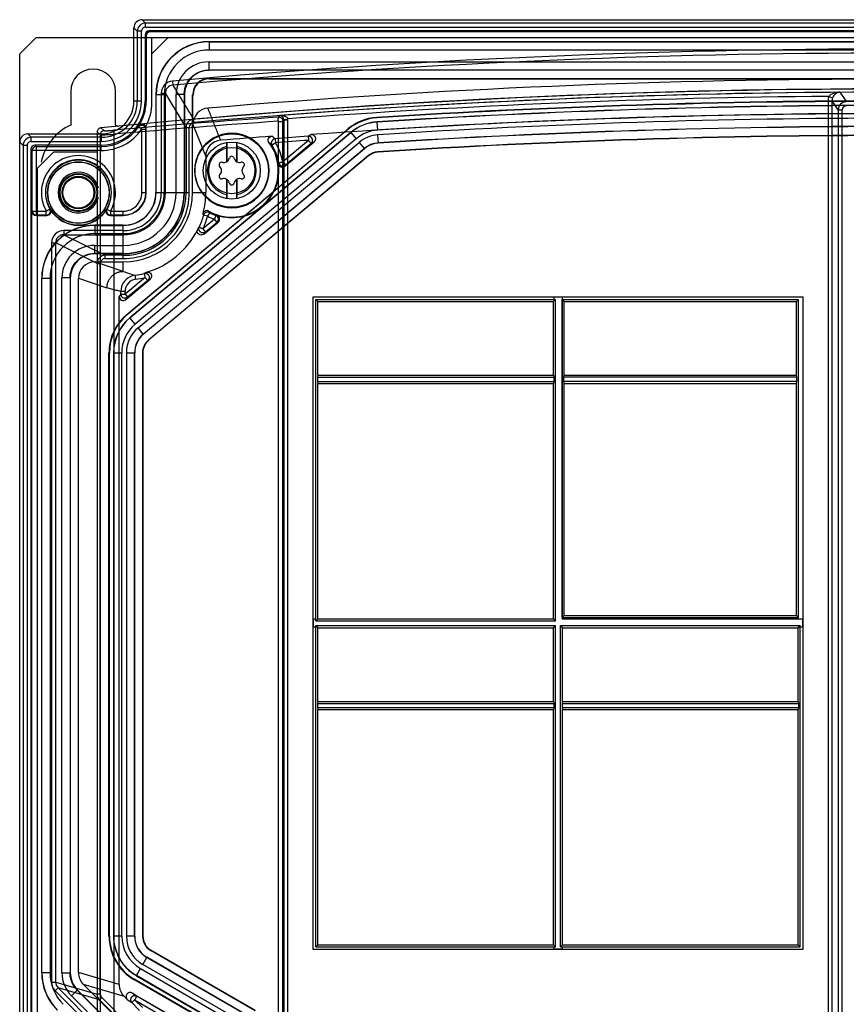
# Model space of a CAD drawing. Header units: millimetres. Extents: x 29 to 244, y 45 to 342.
# Tile 10 of 13: x 29 to 130, y 221 to 342. Entities that reach past the tile are written whole.
import ezdxf

# ---------------------------------------------------------------- set-up
doc = ezdxf.new("R2010")
doc.units = ezdxf.units.MM
doc.header["$LTSCALE"] = 25.054932
doc.layers.get('0').update_dxf_attribs({"linetype": 'CONTINUOUS'})

msp = doc.modelspace()

# ---------------------------------------------------------------- linework, layer by layer
at = {"color": 7, "linetype": 'Continuous'}
for p, q in [((42.86, 331.61), (42.86, 340.61)), ((43.28, 340.19), (42.86, 340.61)), ((43.86, 341.61), (44.28, 341.19)), ((43.86, 341.61), (228.86, 341.61)), ((44.28, 340.69), (44.28, 341.19)), ((228.44, 341.19), (44.28, 341.19)), ((44.28, 340.69), (228.44, 340.69)), ((30.86, 339.41), (28.86, 337.41)), ((30.86, 339.41), (241.86, 339.41)), ((43.28, 340.19), (43.28, 331.61)), ((43.78, 340.19), (43.28, 340.19)), ((43.78, 331.61), (43.78, 340.19)), ((44.23, 339.74), (44.23, 331.61)), ((44.23, 339.74), (44.36, 339.61)), ((44.36, 339.61), (44.36, 331.61)), ((44.86, 340.11), (44.73, 340.24)), ((227.99, 340.24), (44.73, 340.24)), ((227.86, 340.11), (44.86, 340.11)), ((47.06, 339.41), (45.06, 337.41)), ((45.06, 331.41), (45.06, 339.41)), ((52.08, 338.89), (52.06, 338.91)), ((220.66, 338.91), (52.06, 338.91)), ((52.08, 338.89), (52.08, 337.89)), ((52.08, 338.89), (220.63, 338.89)), ((28.86, 48.81), (28.86, 337.41)), ((220.63, 337.89), (52.08, 337.89)), ((52.03, 336.44), (52.03, 335.44)), ((52.03, 336.44), (220.68, 336.44)), ((52.03, 335.44), (52.06, 335.41)), ((220.68, 335.44), (52.03, 335.44)), ((220.66, 335.41), (52.06, 335.41)), ((47.58, 334.09), (47.63, 333.59)), ((52.06, 334.41), (52.1, 334.37)), ((52.06, 334.41), (220.66, 334.41)), ((52.1, 334.37), (136.36, 334.35)), ((35.11, 332.81), (35.11, 328.7)), ((40.61, 328.7), (40.61, 332.81)), ((45.56, 332.41), (45.56, 320.41)), ((45.58, 332.39), (45.56, 332.41)), ((45.58, 320.41), (45.58, 332.39)), ((46.58, 332.39), (45.58, 332.39)), ((46.22, 332.6), (46.22, 320.41)), ((46.22, 332.6), (46.72, 332.6)), ((46.58, 332.39), (46.58, 320.41)), ((46.72, 320.41), (46.72, 332.6)), ((49.25, 328.41), (46.72, 332.6)), ((48.03, 320.41), (48.03, 332.44)), ((49.03, 332.44), (48.03, 332.44)), ((49.03, 332.44), (49.03, 320.41)), ((49.03, 332.44), (49.06, 332.41)), ((49.06, 332.41), (49.06, 320.41)), ((50.06, 320.41), (50.06, 332.41)), ((50.06, 332.41), (50.1, 332.37)), ((50.1, 328.78), (50.1, 332.37)), ((128.07, 332.21), (128.53, 332.03)), ((129.43, 332.72), (130.21, 331.56)), ((43.78, 331.61), (42.86, 331.61)), ((44.23, 331.61), (44.36, 331.61)), ((127.97, 331.67), (127.97, 198.69)), ((127.97, 331.67), (128.47, 331.67)), ((128.47, 198.69), (128.47, 331.67)), ((129.21, 330.56), (128.47, 331.67)), ((60.6, 329.65), (60.74, 329.88)), ((72.66, 329.58), (72.64, 329.63)), ((129.21, 330.56), (129.21, 131.89)), ((129.21, 330.56), (129.71, 330.56)), ((129.71, 131.39), (129.71, 330.56)), ((43.44, 328.57), (43.41, 328.47)), ((43.82, 328.18), (43.41, 328.47)), ((49.25, 328.41), (49.25, 320.41)), ((49.25, 328.41), (49.65, 328.41)), ((49.65, 320.41), (49.65, 328.41)), ((50.1, 328.78), (51.66, 324.83)), ((50.19, 329.01), (50.16, 329.41)), ((60.57, 131.39), (60.57, 329.15)), ((60.57, 329.15), (61.13, 329.15)), ((61.25, 329.33), (61.13, 329.15)), ((61.13, 329.19), (61.13, 329.24)), ((61.13, 329.19), (61.13, 329.15)), ((61.13, 131.39), (61.13, 329.15)), ((61.24, 329.39), (61.74, 329.46)), ((61.25, 329.33), (61.25, 198.69)), ((61.25, 329.33), (61.75, 329.33)), ((61.75, 198.69), (61.75, 329.33)), ((72.7, 329.07), (72.69, 329.08)), ((72.76, 328.07), (72.7, 329.07)), ((29.86, 327.61), (30.28, 327.19)), ((29.86, 327.61), (38.86, 327.61)), ((30.28, 326.69), (30.28, 327.19)), ((38.86, 327.19), (30.28, 327.19)), ((38.36, 327.85), (38.36, 58.11)), ((38.72, 327.52), (38.36, 327.85)), ((38.72, 327.52), (38.72, 58.48)), ((38.81, 328.34), (39.17, 328.02)), ((38.86, 327.61), (38.86, 326.69)), ((40.4, 327.57), (40.4, 58.55)), ((41.98, 305.47), (69.11, 328.22)), ((69.13, 328.17), (42.04, 305.44)), ((69.45, 327.78), (42.36, 305.06)), ((42.37, 305.05), (69.45, 327.77)), ((43.82, 320.41), (43.82, 328.18)), ((44.32, 328.18), (44.36, 328.3)), ((44.32, 320.41), (44.32, 328.18)), ((44.36, 320.41), (44.36, 328.3)), ((64.59, 327.53), (64.23, 327.32)), ((64.23, 327.32), (64.27, 326.82)), ((69.13, 328.17), (69.11, 328.22)), ((69.45, 327.78), (69.45, 327.77)), ((69.45, 327.77), (70.1, 327)), ((72.85, 326.5), (72.78, 327.5)), ((29.28, 326.19), (28.86, 326.61)), ((29.28, 326.19), (29.28, 59.82)), ((29.78, 326.19), (29.28, 326.19)), ((29.78, 326.19), (29.78, 59.82)), ((30.28, 326.69), (38.86, 326.69)), ((30.89, 326.08), (30.73, 326.24)), ((38.86, 326.24), (30.73, 326.24)), ((30.89, 326.08), (30.89, 317.65)), ((30.89, 326.08), (38.86, 326.08)), ((38.86, 325.58), (38.86, 326.24)), ((70.1, 327), (43.02, 304.29)), ((43.37, 303.84), (70.47, 326.57)), ((54.26, 324.2), (54.26, 326.05)), ((54.29, 324.23), (54.29, 326.57)), ((55.43, 326.57), (55.43, 324.23)), ((55.46, 326.05), (55.46, 324.2)), ((60.17, 327.02), (60.21, 326.52)), ((64.27, 326.82), (61.11, 324.17)), ((61.38, 323.65), (64.95, 326.65)), ((64.59, 326.44), (61.43, 323.79)), ((64.59, 326.44), (64.95, 326.65)), ((70.47, 326.57), (71.11, 325.81)), ((72.86, 326.49), (72.85, 326.5)), ((30.23, 325.74), (30.23, 60.48)), ((30.23, 325.74), (30.39, 325.58)), ((30.39, 318.15), (30.39, 325.58)), ((38.86, 325.58), (30.39, 325.58)), ((33.06, 325.41), (31.06, 323.41)), ((33.06, 325.41), (38.36, 325.41)), ((44.01, 303.07), (71.11, 325.81)), ((71.12, 325.79), (44.03, 303.07)), ((71.62, 324.95), (44.64, 302.32)), ((71.63, 324.92), (44.67, 302.3)), ((51.66, 324.83), (51.66, 320.41)), ((71.11, 325.81), (71.12, 325.79)), ((71.62, 324.95), (71.63, 324.92)), ((72.78, 325.41), (72.79, 325.38)), ((72.79, 325.38), (72.78, 325.41)), ((60.62, 324.09), (60.57, 323.96)), ((61.11, 324.17), (61.43, 323.79)), ((61.38, 323.65), (61.43, 323.79)), ((31.06, 62.81), (31.06, 323.41)), ((54.26, 320.17), (54.26, 322.02)), ((54.29, 319.66), (54.29, 322)), ((55.43, 322), (55.43, 319.66)), ((55.46, 322.02), (55.46, 320.17)), ((43.82, 320.41), (44.36, 320.41)), ((45.56, 320.41), (49.65, 320.41)), ((50.06, 320.41), (51.66, 320.41)), ((30.39, 318.15), (30.36, 318.11)), ((30.36, 71.47), (30.36, 318.11)), ((30.39, 318.15), (32.12, 318.15)), ((30.89, 317.65), (30.86, 317.61)), ((30.86, 317.61), (32.18, 317.61)), ((32.12, 317.65), (30.89, 317.65)), ((32.12, 317.65), (32.12, 318.15)), ((32.12, 317.65), (32.18, 317.61)), ((32.55, 318.4), (32.61, 318.37)), ((39.51, 318.37), (39.56, 318.4)), ((39.56, 318.4), (40, 318.15)), ((39.94, 317.61), (40, 317.65)), ((39.94, 317.61), (41.56, 317.61)), ((40, 318.15), (41.56, 318.15)), ((41.56, 317.65), (40, 317.65)), ((41.56, 317.61), (41.56, 318.15)), ((51.89, 317.51), (51.41, 317.64)), ((52.13, 317.95), (51.89, 317.51)), ((52.13, 317.95), (52.06, 318.14)), ((53.03, 317.64), (52.9, 317.61)), ((38.08, 316.39), (38.06, 316.41)), ((41.56, 316.41), (38.06, 316.41)), ((38.08, 316.39), (38.08, 315.39)), ((38.08, 316.39), (41.56, 316.39)), ((41.56, 312.32), (41.56, 316.41)), ((52.73, 317.14), (51.33, 315.97)), ((51.45, 315.33), (53.19, 316.78)), ((53.05, 316.76), (51.65, 315.58)), ((53.05, 316.76), (52.73, 317.14)), ((53.05, 316.76), (53.19, 316.78)), ((34.27, 315.75), (34.27, 315.25)), ((41.56, 315.75), (34.27, 315.75)), ((34.27, 315.25), (39.34, 312.72)), ((34.27, 315.25), (41.56, 315.25)), ((38.08, 315.39), (41.56, 315.39)), ((51.33, 315.97), (51.65, 315.58)), ((32.77, 314.26), (32.77, 223.61)), ((32.77, 314.26), (33.27, 314.26)), ((33.27, 223.61), (33.27, 314.26)), ((38.34, 311.72), (33.27, 314.26)), ((38.03, 313.94), (38.03, 312.94)), ((38.03, 313.94), (41.56, 313.94)), ((38.03, 312.94), (38.06, 312.91)), ((41.56, 312.94), (38.03, 312.94)), ((41.56, 312.91), (38.06, 312.91)), ((39.34, 312.32), (39.34, 312.72)), ((41.56, 312.72), (39.34, 312.72)), ((41.56, 310.75), (38.06, 311.91)), ((38.06, 311.91), (41.56, 311.91)), ((38.34, 311.72), (38.34, 222.12)), ((38.34, 311.72), (38.74, 311.72)), ((38.74, 222.12), (38.74, 311.72)), ((39.34, 312.32), (41.56, 312.32)), ((41.56, 310.75), (41.56, 311.91)), ((31.56, 224.76), (31.56, 309.91)), ((31.58, 309.89), (31.56, 309.91)), ((31.58, 224.77), (31.58, 309.89)), ((32.58, 309.89), (31.58, 309.89)), ((32.58, 309.89), (32.58, 224.77)), ((34.03, 224.74), (34.03, 309.94)), ((35.03, 309.94), (34.03, 309.94)), ((35.03, 309.94), (35.03, 224.74)), ((35.03, 309.94), (35.06, 309.91)), ((35.06, 309.91), (35.06, 224.76)), ((36.06, 224.76), (36.06, 309.92)), ((36.06, 309.92), (39.56, 308.75)), ((44.24, 310.02), (41.77, 307.95)), ((41.88, 307.3), (44.85, 309.79)), ((44.56, 309.63), (42.09, 307.57)), ((42.99, 310.28), (43.06, 309.78)), ((44.56, 309.63), (44.24, 310.02)), ((41.27, 307.95), (41.06, 307.68)), ((41.27, 307.95), (41.27, 308.3)), ((41.77, 308.3), (41.27, 308.3)), ((41.77, 307.95), (41.77, 308.3)), ((41.77, 307.95), (42.09, 307.57)), ((41.06, 223.29), (41.06, 307.68)), ((41.88, 307.3), (42.09, 307.57)), ((64.83, 227.58), (64.83, 307.65)), ((64.83, 307.65), (124.89, 307.65)), ((65.16, 267.91), (65.16, 307.31)), ((65.16, 307.31), (65.41, 307.06)), ((65.16, 307.31), (94.56, 307.31)), ((65.41, 298.01), (65.41, 307.06)), ((65.41, 307.06), (94.31, 307.06)), ((94.31, 307.06), (94.56, 307.31)), ((94.31, 298.01), (94.31, 307.06)), ((94.35, 307.61), (94.35, 307.31)), ((94.36, 307.61), (95.36, 307.61)), ((94.56, 267.91), (94.56, 307.31)), ((95.36, 268.31), (95.36, 307.31)), ((95.36, 307.31), (95.61, 307.06)), ((95.36, 307.31), (124.36, 307.31)), ((95.37, 307.61), (95.37, 268.12)), ((95.61, 298.01), (95.61, 307.06)), ((95.61, 307.06), (124.11, 307.06)), ((124.11, 307.06), (124.36, 307.31)), ((124.11, 298.01), (124.11, 307.06)), ((124.36, 268.31), (124.36, 307.31)), ((124.89, 307.65), (124.89, 227.58)), ((42.04, 305.44), (41.98, 305.47)), ((42.36, 305.06), (42.37, 305.05)), ((43.02, 304.29), (42.37, 305.05)), ((44.01, 303.07), (43.37, 303.84)), ((44.01, 303.07), (44.03, 303.07)), ((44.64, 302.32), (44.67, 302.3)), ((39.8, 229.21), (39.8, 300.79)), ((39.86, 300.77), (39.8, 300.79)), ((39.86, 229.24), (39.86, 300.77)), ((40.36, 300.77), (40.36, 229.24)), ((40.36, 300.77), (40.37, 300.76)), ((40.37, 300.76), (40.37, 229.25)), ((40.37, 300.76), (41.37, 300.76)), ((41.37, 229.25), (41.37, 300.76)), ((41.94, 300.78), (41.94, 229.23)), ((41.94, 300.78), (42.94, 300.78)), ((42.94, 229.23), (42.94, 300.78)), ((42.94, 300.78), (42.96, 300.77)), ((42.96, 229.24), (42.96, 300.77)), ((43.92, 300.79), (43.92, 229.22)), ((43.92, 300.79), (43.96, 300.77)), ((43.96, 300.77), (43.96, 229.24)), ((65.41, 298.01), (65.37, 297.76)), ((65.37, 297.76), (65.37, 297.26)), ((65.37, 297.76), (94.35, 297.76)), ((65.37, 297.26), (65.41, 297.01)), ((65.37, 297.26), (94.35, 297.26)), ((65.41, 298.01), (94.31, 298.01)), ((65.41, 268.16), (65.41, 297.01)), ((65.41, 297.01), (94.31, 297.01)), ((94.31, 298.01), (94.35, 297.76)), ((94.35, 297.26), (94.31, 297.01)), ((94.31, 268.16), (94.31, 297.01)), ((94.35, 297.76), (94.35, 297.26)), ((95.57, 297.76), (95.61, 298.01)), ((95.57, 297.26), (95.57, 297.76)), ((124.15, 297.76), (95.57, 297.76)), ((95.61, 297.01), (95.57, 297.26)), ((124.15, 297.26), (95.57, 297.26)), ((95.61, 298.01), (124.11, 298.01)), ((95.61, 268.56), (95.61, 297.01)), ((95.61, 297.01), (124.11, 297.01)), ((124.15, 297.76), (124.11, 298.01)), ((124.11, 297.01), (124.15, 297.26)), ((124.11, 268.56), (124.11, 297.01)), ((124.15, 297.26), (124.15, 297.76)), ((65.16, 268.12), (64.86, 268.12)), ((64.87, 267.11), (64.87, 268.11)), ((65.16, 267.91), (65.41, 268.16)), ((65.41, 268.16), (94.31, 268.16)), ((94.31, 268.16), (94.56, 267.91)), ((95.36, 268.31), (95.61, 268.56)), ((95.36, 268.31), (124.36, 268.31)), ((124.86, 268.12), (95.37, 268.12)), ((95.61, 268.56), (124.11, 268.56)), ((124.11, 268.56), (124.36, 268.31)), ((124.85, 268.11), (124.85, 267.11)), ((65.16, 267.11), (64.86, 267.11)), ((65.16, 267.91), (94.56, 267.91)), ((65.16, 227.91), (65.16, 267.31)), ((65.16, 267.31), (65.41, 267.06)), ((65.16, 267.31), (94.56, 267.31)), ((65.41, 258.01), (65.41, 267.06)), ((65.41, 267.06), (94.31, 267.06)), ((94.31, 267.06), (94.56, 267.31)), ((94.31, 258.01), (94.31, 267.06)), ((94.56, 227.91), (94.56, 267.31)), ((95.16, 227.91), (95.16, 267.31)), ((95.16, 267.31), (95.41, 267.06)), ((95.16, 267.31), (124.56, 267.31)), ((95.41, 258.01), (95.41, 267.06)), ((95.41, 267.06), (124.31, 267.06)), ((124.31, 267.06), (124.56, 267.31)), ((124.31, 258.01), (124.31, 267.06)), ((124.56, 227.91), (124.56, 267.31)), ((124.86, 267.11), (124.56, 267.11)), ((124.85, 267.11), (124.56, 267.11)), ((65.41, 258.01), (65.37, 257.76)), ((65.37, 257.76), (65.37, 257.26)), ((65.37, 257.76), (94.35, 257.76)), ((65.37, 257.26), (65.41, 257.01)), ((65.37, 257.26), (94.35, 257.26)), ((65.41, 258.01), (94.31, 258.01)), ((94.31, 258.01), (94.35, 257.76)), ((94.35, 257.26), (94.31, 257.01)), ((94.35, 257.76), (94.35, 257.26)), ((95.41, 258.01), (95.37, 257.76)), ((95.37, 257.76), (95.37, 257.26)), ((95.37, 257.76), (124.35, 257.76)), ((95.37, 257.26), (95.41, 257.01)), ((95.37, 257.26), (124.35, 257.26)), ((95.41, 258.01), (124.31, 258.01)), ((124.31, 258.01), (124.35, 257.76)), ((124.35, 257.26), (124.31, 257.01)), ((124.35, 257.76), (124.35, 257.26)), ((65.41, 228.16), (65.41, 257.01)), ((65.41, 257.01), (94.31, 257.01)), ((94.31, 228.16), (94.31, 257.01)), ((95.41, 228.16), (95.41, 257.01)), ((95.41, 257.01), (124.31, 257.01)), ((124.31, 228.16), (124.31, 257.01)), ((39.86, 229.24), (39.8, 229.21)), ((40.36, 229.24), (40.37, 229.25)), ((41.37, 229.25), (40.37, 229.25)), ((42.94, 229.23), (41.94, 229.23)), ((42.94, 229.23), (42.96, 229.24)), ((43.96, 229.24), (43.92, 229.22)), ((44.96, 227.51), (44.92, 227.49)), ((44.92, 227.49), (57.69, 220.12)), ((44.96, 227.51), (57.71, 220.15)), ((124.89, 227.58), (64.83, 227.58)), ((94.35, 227.61), (64.86, 227.61)), ((65.16, 227.91), (65.41, 228.16)), ((65.16, 227.91), (94.56, 227.91)), ((65.41, 228.16), (94.31, 228.16)), ((94.31, 228.16), (94.56, 227.91)), ((94.35, 227.91), (94.35, 227.61)), ((94.36, 227.62), (94.35, 227.61)), ((95.36, 227.62), (94.36, 227.62)), ((95.16, 227.91), (95.41, 228.16)), ((95.16, 227.91), (124.56, 227.91)), ((95.37, 227.91), (95.37, 227.61)), ((95.41, 228.16), (124.31, 228.16)), ((124.31, 228.16), (124.56, 227.91)), ((43.94, 225.77), (44.44, 226.63)), ((44.44, 226.63), (44.46, 226.64)), ((44.44, 226.63), (57.2, 219.27)), ((57.21, 219.28), (44.46, 226.64)), ((31.58, 224.77), (31.56, 224.76)), ((31.58, 224.77), (32.58, 224.77)), ((34.03, 224.74), (35.03, 224.74)), ((35.06, 224.76), (35.03, 224.74)), ((41.06, 223.29), (36.06, 224.76)), ((43.17, 224.4), (43.67, 225.27)), ((43.67, 225.27), (56.42, 217.91)), ((56.7, 218.4), (43.94, 225.77)), ((32.77, 223.61), (33.27, 223.61)), ((33.27, 223.61), (38.34, 222.12)), ((42.91, 223.96), (42.85, 223.93)), ((55.63, 216.55), (42.85, 223.93)), ((55.66, 216.6), (42.91, 223.96)), ((43.16, 224.39), (43.17, 224.4)), ((43.16, 224.39), (55.91, 217.03)), ((55.92, 217.04), (43.17, 224.4)), ((33.21, 222.55), (33.57, 222.9)), ((39.6, 216.16), (33.21, 222.55)), ((33.57, 222.9), (39.96, 216.51)), ((38.63, 221.42), (33.57, 222.9)), ((35.91, 222.62), (35.2, 221.92)), ((35.94, 222.63), (35.91, 222.62)), ((40.99, 217.54), (35.91, 222.62)), ((41.01, 217.56), (35.94, 222.63)), ((41.71, 218.27), (36.64, 223.34)), ((36.64, 223.34), (41.65, 221.87)), ((43.2, 221.86), (42.65, 222.26)), ((42.65, 222.26), (49.88, 218.09)), ((35.2, 221.92), (40.28, 216.84)), ((38.74, 222.12), (38.34, 222.12)), ((38.63, 221.42), (38.91, 221.7)), ((41.74, 218.3), (38.63, 221.42)), ((38.91, 221.7), (42.03, 218.58)), ((42.05, 221.47), (41.65, 221.87)), ((42.05, 221.47), (42.59, 221.08)), ((42.95, 221.43), (42.59, 221.08)), ((43.56, 220.11), (42.59, 221.08)), ((43.91, 220.47), (42.95, 221.43)), ((42.95, 221.43), (49.5, 217.65)), ((49.75, 218.08), (43.2, 221.86))]:
    msp.add_line(p, q, dxfattribs=at)
for centre, radius in [((54.86, 323.11), 4.5), ((54.86, 323.11), 3.5), ((54.86, 323.11), 2.83), ((36.06, 320.41), 4), ((36.06, 320.41), 3.78), ((36.06, 320.41), 3.75), ((36.06, 320.41), 2.34), ((36.06, 320.41), 2.27), ((36.06, 320.41), 2.25), ((36.06, 320.41), 2), ((36.06, 320.41), 1.92), ((36.06, 320.41), 1.9)]:
    msp.add_circle(centre, radius, dxfattribs=at)
for centre, radius, start, end in [((44.28, 340.19), 1, 90.0349, 179.9651), ((44.28, 340.19), 0.5, 89.9851, 180.0154), ((52.08, 332.39), 6.5, 90.0003, 179.9997), ((52.08, 332.39), 5.5, 89.9959, 180.0044), ((136.36, -666.89), 1004.91, 84.93184, 95.06816), ((136.36, -666.89), 1004.41, 84.93185, 95.06815), ((52.03, 332.44), 4, 89.9958, 180.0042), ((37.86, 332.81), 2.75, 0, 180), ((47.72, 332.6), 1.5, 95.0778, 180.0285), ((47.72, 332.6), 0.999, 95.0598, 180.1342), ((136.36, -666.89), 1001.22, 85.16289, 94.83711), ((136.36, -666.89), 1000, 84.40193, 95.59807), ((136.36, -666.89), 1000.02, 85.05523, 94.94477), ((136.36, -666.89), 999.62, 85.05523, 94.94477), ((136.36, -666.89), 999.63, 90.39727, 94.33812), ((136.36, -666.89), 999.13, 90.47534, 94.28304), ((38.86, 331.61), 5.37, 270, 360), ((38.86, 331.61), 4.92, 270, 360), ((38.86, 331.61), 4.42, 270, 360), ((38.86, 331.61), 4, 270, 360), ((38.86, 331.61), 5.5, 326.4442, 360), ((39.06, 331.41), 6, 331.9725, 360), ((136.36, -666.89), 998.55, 86.34018, 93.65871), ((136.36, -666.89), 998.5, 86.34137, 93.65772), ((136.36, -666.89), 998, 86.34137, 93.65771), ((136.36, -666.89), 997.98, 86.34155, 93.65756), ((130.21, 330.56), 1, 90.4269, 179.9494), ((130.21, 330.56), 0.499, 90.3602, 180.0503), ((136.49, -764.95), 1097.23, 93.96642, 95.02281), ((52.1, 328.78), 2, 94.8615, 180.0405), ((136.36, -666.89), 997, 90.2566, 94.12786), ((73.03, 323.54), 6.1, 93.6585, 129.9913), ((136.36, -666.89), 996.98, 86.34173, 93.65741), ((37.86, 322.81), 6.5, 115.029, 168.0629), ((38.86, 331.61), 5.54, 270, 325.3565), ((136.48, -764.65), 1096.44, 93.96974, 95.02724), ((37.86, 322.81), 6.5, 61.4048, 64.971), ((43.86, 328.3), 0.5, 359.9205, 146.5211), ((50.25, 328.41), 1, 94.971, 179.9945), ((50.25, 328.41), 0.6, 94.955, 180.0369), ((60.74, 329.33), 0.503, 359.8883, 7.0745), ((60.75, 329.33), 1, 359.9968, 7.1957), ((73.05, 323.48), 5.6, 93.6585, 129.9902), ((136.36, -666.89), 996.42, 86.34102, 93.65801), ((136.36, -666.89), 995.42, 86.3412, 93.65786), ((136.36, -666.89), 995.4, 86.34138, 93.65771), ((30.28, 326.19), 1, 90.0349, 179.9651), ((38.86, 331.61), 6.03, 270, 325.3565), ((54.87, 323.11), 4.57, 359.997, 180.003), ((136.36, -666.89), 997.16, 94.40361, 94.76665), ((54.57, 320.68), 8.45, 48.5133, 51.8342), ((136.36, -666.89), 996.82, 94.1493, 94.38344), ((73.05, 323.48), 4.6, 93.6553, 129.9925), ((73.04, 323.51), 4, 93.6617, 129.9878), ((136.36, -666.89), 994.33, 86.33434, 93.66622), ((136.36, -666.89), 994.3, 86.33513, 93.66556), ((30.28, 326.19), 0.5, 89.9837, 180.0163), ((30.89, 325.58), 0.5, 90.0206, 179.9794), ((53.66, 324.83), 2, 94.7913, 180.0407), ((54.86, 323.11), 3, 101.537, 258.463), ((54.86, 323.11), 5.71, 240.6209, 36.7601), ((54.86, 323.11), 3, 281.537, 78.463), ((54.71, 320.25), 7.85, 49.7753, 53.0781), ((60.21, 326.52), 0.501, 94.5151, 183.0448), ((60.21, 326.52), 0.499, 183.0466, 212.4002), ((54.86, 323.11), 5.84, 9.5966, 32.4603), ((136.36, -666.89), 996.32, 94.1493, 94.38344), ((54.86, 323.11), 6.34, 9.5966, 32.4603), ((73.04, 323.51), 3, 93.6547, 129.9991), ((36.06, 320.41), 4.54, 330.0997, 209.9004), ((54.86, 324.56), 0.3, 13.5312, 166.4688), ((72.9, 323.42), 2, 93.6661, 129.9913), ((72.92, 323.38), 2, 93.6658, 129.9913), ((36.06, 320.41), 4.04, 330.0996, 209.9004), ((54.86, 323.11), 5.77, 251.5082, 8.4741), ((53.6, 323.84), 0.3, 73.5312, 226.4688), ((52.91, 323.11), 0.7, 313.5312, 46.4688), ((53.88, 324.8), 0.7, 253.5312, 346.4688), ((55.83, 324.8), 0.7, 193.5312, 286.4688), ((56.11, 323.84), 0.3, 313.5312, 106.4688), ((56.8, 323.11), 0.7, 133.5312, 226.4688), ((61.06, 324.04), 0.5, 188.4587, 310.0065), ((61.11, 324.17), 0.5, 189.6416, 309.8742), ((36.06, 320.41), 2.5, 12.346, 347.526), ((54.87, 323.11), 4.57, 179.997, 0.003), ((53.6, 322.39), 0.3, 133.5312, 286.4688), ((56.11, 322.39), 0.3, 253.5312, 46.4688), ((53.88, 321.43), 0.7, 13.5312, 106.4688), ((54.86, 321.66), 0.3, 193.5312, 346.4688), ((55.83, 321.43), 0.7, 73.5312, 166.4688), ((41.56, 320.41), 8.5, 270, 360), ((41.56, 320.41), 8.09, 269.9997, 0.0003), ((41.56, 320.41), 7.69, 270, 360), ((41.56, 320.41), 7.5, 270, 360), ((41.56, 320.41), 7.47, 270, 360), ((41.56, 320.41), 6.47, 270, 0), ((41.56, 320.41), 5.16, 270, 360), ((41.56, 320.41), 5.03, 269.9963, 0.0037), ((41.56, 320.41), 4.66, 270, 360), ((41.56, 320.41), 4.03, 270, 360), ((41.56, 320.41), 4, 270, 360), ((41.56, 320.41), 2.8, 270, 360), ((41.56, 320.41), 2.76, 270, 360), ((41.56, 320.41), 2.27, 269.9996, 0.0004), ((41.56, 320.41), 10.11, 345.1867, 360), ((30.89, 318.15), 0.5, 180.0206, 269.9794), ((32.12, 318.15), 0.5, 270.0435, 29.8569), ((32.18, 318.11), 0.5, 269.9837, 30.6895), ((36.06, 320.41), 4.01, 210.6735, 329.3265), ((39.93, 318.11), 0.5, 149.3113, 270.0155), ((40, 318.15), 0.5, 150.1441, 269.968), ((41.56, 320.41), 10.24, 335.5359, 344.2963), ((51.81, 317.7), 0.5, 60.6116, 165.1941), ((31, 308.49), 22.37, 24.1421, 24.6679), ((51.89, 317.51), 0.5, 62.1625, 164.2423), ((54.86, 323.11), 5.84, 242.1348, 250.3857), ((52.73, 317.14), 0.5, 310.1078, 70.3532), ((52.87, 317.17), 0.5, 309.9738, 71.5252), ((38.06, 309.92), 6.5, 89.9873, 180.0025), ((38.08, 309.89), 6.5, 90.0003, 179.9997), ((41.56, 320.41), 10.74, 335.5359, 344.2963), ((54.86, 323.11), 6.34, 242.1346, 250.3856), ((38.08, 309.89), 5.5, 89.9959, 180.0044), ((34.27, 314.26), 1.5, 89.9353, 179.9661), ((41.56, 320.41), 10.17, 286.1569, 333.8278), ((33.91, 329.34), 21.47, 321.346, 322.1797), ((35.81, 327.61), 19.89, 321.863, 322.8058), ((38.03, 309.94), 4, 89.9958, 180.0042), ((39.34, 311.72), 1, 90.0219, 179.9655), ((39.34, 311.72), 0.6, 89.9419, 179.9761), ((45.86, 321.46), 11.54, 248.1064, 255.6099), ((41.56, 320.41), 10.24, 278.0612, 284.445), ((34.17, 329.33), 21.29, 297.8253, 298.668), ((44.23, 310.01), 0.507, 35.6002, 39.9645), ((43.27, 308.3), 2, 98.0582, 179.9774), ((43.27, 308.3), 1.5, 98.0029, 179.9595), ((41.56, 320.41), 10.74, 278.0639, 284.4465), ((35.33, 327.6), 20.19, 297.194, 298.1234), ((41.77, 307.95), 0.5, 180.2207, 224.8202), ((45.97, 300.76), 5.6, 129.9924, 179.9988), ((45.97, 300.76), 4.6, 129.9907, 180.0006), ((45.94, 300.78), 4, 129.9952, 179.9963), ((45.94, 300.78), 3, 129.991, 180.0028), ((45.96, 300.77), 2, 129.9908, 180.0004), ((45.97, 229.25), 5.6, 180.0013, 239.9987), ((45.97, 229.25), 4.6, 179.9945, 240.0067), ((45.94, 229.23), 4, 180.0051, 239.9954), ((45.94, 229.23), 3, 179.994, 240.0096), ((45.96, 229.24), 2, 179.9993, 240.0007), ((38.08, 224.77), 6.5, 180.0009, 224.9991), ((38.08, 224.77), 5.5, 179.9995, 225.0004), ((38.03, 224.74), 4, 179.9997, 225.0003), ((34.27, 223.61), 1.5, 180.0119, 225.022), ((34.27, 223.61), 1, 180.0556, 225.0542), ((39.34, 222.12), 1, 179.9832, 224.9748), ((39.34, 222.12), 0.6, 180.0194, 225.0083)]:
    msp.add_arc(centre, radius, start, end, dxfattribs=at)
for centre, major_axis, ratio, start_param, end_param in [((43.86, 340.61), (0.708, -0.708), 0.998783, 2.356803, 3.926382), ((44.73, 339.74), (0.354, -0.354), 0.999695, 2.356347, 3.926839), ((44.86, 339.61), (0.354, -0.354), 0.999695, 2.356347, 3.926839), ((52.06, 332.41), (4.6, -4.6), 0.999695, 2.356331, 3.926854), ((52.06, 332.41), (-2.12, 2.12), 0.999695, -0.785256, 0.785256), ((52.06, 332.41), (1.41, -1.41), 0.999695, 2.356347, 3.926839), ((52.1, 332.37), (1.41, -1.41), 0.999695, 2.356347, 3.926839), ((73.05, 323.49), (-2.27, 5.66), 0.999831, -0.317023, 0.317015), ((73.05, 323.49), (-2.08, 5.2), 0.999831, -0.317018, 0.31702), ((29.86, 326.61), (0.708, -0.708), 0.998783, 2.356803, 3.926382), ((30.73, 325.74), (-0.354, 0.354), 0.999695, -0.785246, 0.785246), ((73.05, 323.49), (-1.12, 2.79), 0.999831, -0.317021, 0.317018), ((72.9, 323.42), (-0.74, 1.86), 0.999831, -0.316942, 0.316948), ((30.86, 318.11), (0.354, 0.354), 0.999695, -3.926839, -2.356347), ((38.06, 309.91), (-2.12, 2.12), 0.999695, -0.785256, 0.785256), ((38.06, 309.91), (1.9, -0.63), 0.998478, 1.89276, 3.462643), ((41.56, 307.68), (0.31, 0.395), 0.996419, -4.044995, -1.778688), ((45.91, 300.79), (-5.53, 2.58), 0.999815, -0.436338, 0.436338), ((45.96, 300.77), (5.53, -2.58), 0.999815, 2.705254, 3.577931), ((45.96, 300.77), (5.08, -2.37), 0.999815, 2.705254, 3.577931), ((45.96, 300.77), (2.72, -1.27), 0.999815, 2.705254, 3.577931), ((45.92, 300.78), (1.81, -0.85), 0.999815, 2.705254, 3.577931), ((45.91, 229.21), (-5.28, -3.05), 0.999797, -0.523511, 0.523511), ((45.96, 229.24), (5.28, 3.05), 0.999797, 2.618082, 3.665103), ((45.96, 229.24), (4.85, 2.8), 0.999797, 2.618082, 3.665103), ((45.96, 229.24), (2.6, 1.5), 0.999797, 2.618082, 3.665103), ((45.92, 229.22), (1.73, 1), 0.999797, 2.618082, 3.665103), ((38.06, 224.76), (6.01, 2.49), 0.999822, 2.748957, 3.534229), ((38.06, 224.76), (2.77, 1.15), 0.999822, 2.748957, 3.534229), ((38.06, 224.75), (1.92, -0.56), 0.998512, -2.856624, -2.071451), ((43.06, 223.29), (-1.92, 0.56), 0.998512, 0.284969, 1.070142), ((42.4, 221.82), (0.41, -0.298), 0.986303, 1.676805, 4.55301)]:
    msp.add_ellipse(centre, major_axis=major_axis, ratio=ratio, start_param=start_param, end_param=end_param, dxfattribs=at)
for points, knots in [([(49.03, 332.44), (49.03, 332.64), (49.07, 333.03), (49.24, 333.6), (49.52, 334.12), (49.9, 334.58), (50.35, 334.95), (50.88, 335.23), (51.44, 335.4), (51.83, 335.44), (52.03, 335.44)], [0, 0, 0, 0, 0.12498, 0.249973, 0.374984, 0.500005, 0.625024, 0.750032, 0.875022, 1, 1, 1, 1]), ([(47.63, 333.59), (47.91, 333.13), (48.47, 332.2), (49.32, 330.8), (49.88, 329.87), (50.16, 329.41)], [0, 0, 0, 0, 0.333346, 0.666615, 1, 1, 1, 1]), ([(129.43, 332.72), (129.18, 332.71), (128.82, 332.66), (128.35, 332.47), (128.15, 332.31), (128.07, 332.21)], [0, 0, 0, 0, 0.48898, 0.740071, 1, 1, 1, 1]), ([(129.43, 332.72), (129.25, 332.71), (128.87, 332.57), (128.61, 332.24), (128.53, 332.03)], [0, 0, 0, 0, 0.442646, 1, 1, 1, 1]), ([(53.5, 326.82), (53.32, 327.26), (52.97, 328.14), (52.45, 329.46), (52.11, 330.33), (51.93, 330.77)], [0, 0, 0, 0, 0.333368, 0.666646, 1, 1, 1, 1]), ([(60.6, 329.65), (60.59, 329.65), (60.58, 329.63), (60.57, 329.58), (60.57, 329.53), (60.56, 329.49)], [0, 0, 0, 0, 0.121981, 0.337066, 1, 1, 1, 1]), ([(61.13, 329.24), (61.11, 329.35), (60.97, 329.58), (60.72, 329.66), (60.6, 329.65)], [0, 0, 0, 0, 0.498625, 1, 1, 1, 1]), ([(60.95, 329.83), (60.93, 329.83), (60.87, 329.86), (60.8, 329.88), (60.74, 329.88)], [0, 0, 0, 0, 0.263612, 1, 1, 1, 1]), ([(61.24, 329.39), (61.23, 329.49), (61.16, 329.67), (61.02, 329.79), (60.95, 329.83)], [0, 0, 0, 0, 0.567006, 1, 1, 1, 1]), ([(61.34, 329.81), (61.42, 329.78), (61.55, 329.72), (61.69, 329.59), (61.73, 329.5), (61.74, 329.46)], [0, 0, 0, 0, 0.485867, 0.738242, 1, 1, 1, 1]), ([(43.41, 328.47), (43.44, 328.5), (43.49, 328.56), (43.59, 328.63), (43.69, 328.67), (43.78, 328.68), (43.87, 328.68), (43.95, 328.67), (44.03, 328.64), (44.08, 328.61), (44.11, 328.59)], [0, 0, 0, 0, 0.163304, 0.311841, 0.446894, 0.569726, 0.681599, 0.783504, 0.879365, 1, 1, 1, 1]), ([(44.11, 328.59), (44.12, 328.59), (44.13, 328.57), (44.16, 328.55), (44.18, 328.53), (44.21, 328.5), (44.23, 328.47), (44.25, 328.44), (44.27, 328.4), (44.29, 328.36), (44.31, 328.3), (44.32, 328.25), (44.32, 328.2), (44.32, 328.18)], [0, 0, 0, 0, 0.075013, 0.141727, 0.206353, 0.280019, 0.357106, 0.439347, 0.531244, 0.632052, 0.742683, 0.864885, 1, 1, 1, 1]), ([(60.57, 329.15), (60.57, 329.18), (60.56, 329.3), (60.56, 329.41), (60.56, 329.49)], [0, 0, 0, 0, 0.28898, 1, 1, 1, 1]), ([(38.81, 328.34), (38.69, 328.33), (38.45, 328.22), (38.36, 327.97), (38.36, 327.85)], [0, 0, 0, 0, 0.500002, 1, 1, 1, 1]), ([(39.17, 328.02), (39.05, 328), (38.81, 327.89), (38.72, 327.64), (38.72, 327.52)], [0, 0, 0, 0, 0.501496, 1, 1, 1, 1]), ([(38.72, 327.52), (38.73, 327.51), (38.79, 327.51), (38.88, 327.5), (39.04, 327.5), (39.24, 327.51), (39.49, 327.52), (39.88, 327.53), (40.18, 327.55), (40.4, 327.57)], [0, 0, 0, 0, 0.028238, 0.089313, 0.18205, 0.303664, 0.450799, 0.619295, 1, 1, 1, 1]), ([(39.17, 328.02), (39.18, 328.01), (39.22, 328.01), (39.29, 328), (39.41, 328), (39.56, 328), (39.75, 328.01), (40.04, 328.03), (40.27, 328.05), (40.43, 328.06)], [0, 0, 0, 0, 0.028783, 0.090003, 0.182574, 0.304002, 0.451171, 0.619713, 1, 1, 1, 1]), ([(40.43, 328.06), (40.42, 328.06), (40.41, 328.04), (40.4, 327.99), (40.39, 327.89), (40.38, 327.74), (40.39, 327.63), (40.4, 327.57)], [0, 0, 0, 0, 0.043189, 0.113796, 0.326414, 0.623557, 1, 1, 1, 1]), ([(43.82, 328.18), (43.86, 328.18), (43.93, 328.17), (44.03, 328.18), (44.1, 328.19), (44.14, 328.19)], [0, 0, 0, 0, 0.341311, 0.684577, 1, 1, 1, 1]), ([(44.14, 328.19), (44.17, 328.19), (44.23, 328.2), (44.29, 328.16), (44.32, 328.18), (44.32, 328.18)], [0, 0, 0, 0, 0.582097, 0.8833, 1, 1, 1, 1]), ([(59.43, 326.53), (59.38, 326.6), (59.31, 326.77), (59.35, 327.05), (59.53, 327.26), (59.71, 327.32), (59.79, 327.33)], [0, 0, 0, 0, 0.248172, 0.501211, 0.753578, 1, 1, 1, 1]), ([(64.59, 326.44), (64.61, 326.46), (64.66, 326.5), (64.7, 326.57), (64.74, 326.65), (64.76, 326.71), (64.77, 326.78), (64.77, 326.84), (64.76, 326.89), (64.75, 326.95), (64.73, 327), (64.7, 327.06), (64.66, 327.13), (64.61, 327.19), (64.54, 327.24), (64.45, 327.29), (64.35, 327.32), (64.27, 327.32), (64.23, 327.32)], [0, 0, 0, 0, 0.075703, 0.144529, 0.207051, 0.264744, 0.315319, 0.36292, 0.403516, 0.446626, 0.495347, 0.548797, 0.607345, 0.671649, 0.742116, 0.819787, 0.905362, 1, 1, 1, 1]), ([(64.59, 327.53), (64.67, 327.53), (64.84, 327.5), (65.05, 327.34), (65.14, 327.1), (65.11, 326.84), (65.01, 326.7), (64.95, 326.65)], [0, 0, 0, 0, 0.198969, 0.39997, 0.602285, 0.80257, 1, 1, 1, 1]), ([(54.26, 326.05), (54.26, 326.09), (54.26, 326.15), (54.26, 326.24), (54.26, 326.33), (54.26, 326.4), (54.26, 326.44), (54.26, 326.47), (54.26, 326.5), (54.27, 326.52), (54.27, 326.54), (54.27, 326.55), (54.27, 326.56), (54.27, 326.56), (54.27, 326.56), (54.27, 326.56), (54.27, 326.56)], [0, 0, 0, 0, 0.192692, 0.37842, 0.550231, 0.701664, 0.767842, 0.826746, 0.877787, 0.920429, 0.954225, 0.978832, 0.987605, 0.994015, 0.998085, 1, 1, 1, 1]), ([(55.44, 326.56), (55.44, 326.56), (55.45, 326.56), (55.45, 326.56), (55.45, 326.56), (55.45, 326.55), (55.45, 326.54), (55.45, 326.52), (55.45, 326.5), (55.45, 326.47), (55.45, 326.44), (55.45, 326.4), (55.46, 326.33), (55.46, 326.24), (55.46, 326.15), (55.46, 326.09), (55.46, 326.05)], [0, 0, 0, 0, 0.001915, 0.005986, 0.012396, 0.02117, 0.045777, 0.079574, 0.122215, 0.173257, 0.23216, 0.298336, 0.449765, 0.621574, 0.807304, 1, 1, 1, 1]), ([(59.79, 326.25), (59.8, 326.24), (59.83, 326.29), (59.91, 326.33), (59.98, 326.38), (60.03, 326.4)], [0, 0, 0, 0, 0.125801, 0.463904, 1, 1, 1, 1]), ([(60.03, 326.4), (60.05, 326.41), (60.09, 326.44), (60.15, 326.48), (60.19, 326.5), (60.21, 326.52)], [0, 0, 0, 0, 0.319645, 0.655694, 1, 1, 1, 1]), ([(64.59, 326.44), (64.58, 326.43), (64.54, 326.47), (64.52, 326.55), (64.38, 326.66), (64.31, 326.76), (64.27, 326.82)], [0, 0, 0, 0, 0.054886, 0.24997, 0.578405, 1, 1, 1, 1]), ([(60.62, 324.09), (60.62, 324.1), (60.68, 324.09), (60.76, 324.11), (60.84, 324.12), (60.89, 324.13)], [0, 0, 0, 0, 0.123596, 0.460215, 1, 1, 1, 1]), ([(60.89, 324.13), (60.91, 324.14), (60.96, 324.15), (61.03, 324.16), (61.08, 324.17), (61.11, 324.17)], [0, 0, 0, 0, 0.318765, 0.654442, 1, 1, 1, 1]), ([(54.27, 319.66), (54.27, 319.66), (54.27, 319.66), (54.27, 319.67), (54.27, 319.67), (54.27, 319.68), (54.27, 319.69), (54.27, 319.71), (54.26, 319.73), (54.26, 319.75), (54.26, 319.78), (54.26, 319.83), (54.26, 319.9), (54.26, 319.98), (54.26, 320.08), (54.26, 320.14), (54.26, 320.17)], [0, 0, 0, 0, 0.001915, 0.005986, 0.012396, 0.02117, 0.045777, 0.079574, 0.122215, 0.173257, 0.23216, 0.298336, 0.449765, 0.621574, 0.807304, 1, 1, 1, 1]), ([(55.46, 320.17), (55.46, 320.14), (55.46, 320.08), (55.46, 319.98), (55.46, 319.9), (55.45, 319.83), (55.45, 319.78), (55.45, 319.75), (55.45, 319.73), (55.45, 319.71), (55.45, 319.69), (55.45, 319.68), (55.45, 319.67), (55.45, 319.67), (55.45, 319.66), (55.44, 319.66), (55.44, 319.66)], [0, 0, 0, 0, 0.192692, 0.37842, 0.550231, 0.701664, 0.767842, 0.826746, 0.877787, 0.920429, 0.954225, 0.978832, 0.987605, 0.994015, 0.998085, 1, 1, 1, 1]), ([(32.12, 318.15), (32.14, 318.16), (32.18, 318.19), (32.25, 318.22), (32.29, 318.25), (32.31, 318.26)], [0, 0, 0, 0, 0.344913, 0.680912, 1, 1, 1, 1]), ([(32.31, 318.26), (32.35, 318.28), (32.42, 318.33), (32.5, 318.36), (32.54, 318.4), (32.55, 318.4)], [0, 0, 0, 0, 0.509065, 0.86154, 1, 1, 1, 1]), ([(40, 318.15), (40, 318.07), (40, 317.93), (39.99, 317.76), (40, 317.67), (40, 317.65)], [0, 0, 0, 0, 0.486748, 0.847978, 1, 1, 1, 1]), ([(52.9, 317.61), (52.88, 317.6), (52.87, 317.51), (52.8, 317.36), (52.76, 317.22), (52.73, 317.14)], [0, 0, 0, 0, 0.131274, 0.482302, 1, 1, 1, 1]), ([(34.27, 315.25), (34.14, 315.25), (33.88, 315.2), (33.55, 314.98), (33.32, 314.65), (33.27, 314.39), (33.27, 314.26)], [0, 0, 0, 0, 0.250231, 0.500319, 0.750253, 1, 1, 1, 1]), ([(51.45, 315.33), (51.38, 315.27), (51.21, 315.19), (50.93, 315.22), (50.7, 315.4), (50.61, 315.67), (50.64, 315.85), (50.68, 315.93)], [0, 0, 0, 0, 0.19882, 0.400303, 0.603028, 0.803251, 1, 1, 1, 1]), ([(51.65, 315.58), (51.61, 315.55), (51.53, 315.5), (51.42, 315.47), (51.33, 315.47), (51.24, 315.47), (51.16, 315.49), (51.09, 315.53), (51.03, 315.56), (50.98, 315.61), (50.93, 315.67), (50.88, 315.74), (50.85, 315.82), (50.83, 315.91), (50.83, 316.03), (50.85, 316.12), (50.88, 316.17)], [0, 0, 0, 0, 0.122203, 0.191951, 0.259713, 0.324328, 0.385403, 0.442211, 0.494663, 0.547126, 0.603946, 0.665037, 0.72967, 0.797451, 0.867218, 1, 1, 1, 1]), ([(51.02, 316.1), (51, 316.11), (50.96, 316.13), (50.92, 316.16), (50.89, 316.2), (50.88, 316.18), (50.88, 316.17)], [0, 0, 0, 0, 0.42303, 0.711563, 0.866017, 1, 1, 1, 1]), ([(51.02, 316.1), (51.06, 316.08), (51.13, 316.06), (51.24, 316.04), (51.3, 315.99), (51.33, 315.97)], [0, 0, 0, 0, 0.342218, 0.676723, 1, 1, 1, 1]), ([(35.03, 309.94), (35.03, 310.14), (35.07, 310.53), (35.24, 311.1), (35.52, 311.62), (35.9, 312.08), (36.35, 312.45), (36.88, 312.73), (37.44, 312.9), (37.83, 312.94), (38.03, 312.94)], [0, 0, 0, 0, 0.12498, 0.249973, 0.374984, 0.500005, 0.625024, 0.750032, 0.875022, 1, 1, 1, 1]), ([(39.56, 308.75), (39.56, 308.87), (39.58, 309.12), (39.69, 309.49), (39.88, 309.85), (40.14, 310.17), (40.45, 310.43), (40.81, 310.62), (41.18, 310.73), (41.44, 310.75), (41.56, 310.75)], [0, 0, 0, 0, 0.116569, 0.240123, 0.368803, 0.500192, 0.631548, 0.760139, 0.883568, 1, 1, 1, 1]), ([(44.11, 310.5), (44.1, 310.5), (44.08, 310.48), (44.13, 310.44), (44.15, 310.38), (44.18, 310.27), (44.18, 310.14), (44.21, 310.06), (44.24, 310.02)], [0, 0, 0, 0, 0.049454, 0.125934, 0.266675, 0.468271, 0.740155, 1, 1, 1, 1]), ([(44.11, 310.5), (44.14, 310.51), (44.2, 310.52), (44.29, 310.52), (44.37, 310.5), (44.44, 310.48), (44.5, 310.44), (44.54, 310.41), (44.58, 310.38), (44.61, 310.35), (44.62, 310.34)], [0, 0, 0, 0, 0.168894, 0.324698, 0.466432, 0.595127, 0.71132, 0.81861, 0.906179, 1, 1, 1, 1]), ([(44.39, 310.65), (44.47, 310.67), (44.66, 310.68), (44.91, 310.53), (45.04, 310.28), (45.02, 310), (44.91, 309.84), (44.85, 309.79)], [0, 0, 0, 0, 0.198862, 0.400309, 0.603043, 0.803361, 1, 1, 1, 1]), ([(44.62, 310.34), (44.64, 310.31), (44.68, 310.25), (44.72, 310.16), (44.74, 310.06), (44.74, 309.96), (44.71, 309.85), (44.65, 309.73), (44.59, 309.66), (44.56, 309.63)], [0, 0, 0, 0, 0.148962, 0.260326, 0.380963, 0.514159, 0.66035, 0.820393, 1, 1, 1, 1]), ([(41.27, 308.3), (41.08, 308.34), (40.7, 308.42), (40.12, 308.57), (39.75, 308.69), (39.56, 308.75)], [0, 0, 0, 0, 0.332749, 0.665911, 1, 1, 1, 1]), ([(41.27, 307.95), (41.3, 307.95), (41.38, 307.95), (41.54, 307.95), (41.69, 307.95), (41.77, 307.95)], [0, 0, 0, 0, 0.139011, 0.487297, 1, 1, 1, 1]), ([(42.09, 307.57), (42.03, 307.51), (41.88, 307.44), (41.62, 307.45), (41.48, 307.54), (41.42, 307.6)], [0, 0, 0, 0, 0.332831, 0.666223, 1, 1, 1, 1]), ([(35.91, 222.62), (35.77, 222.76), (35.52, 223.07), (35.24, 223.59), (35.07, 224.16), (35.03, 224.55), (35.03, 224.74)], [0, 0, 0, 0, 0.250003, 0.500005, 0.750004, 1, 1, 1, 1]), ([(43.2, 221.86), (43.16, 221.89), (43.07, 221.92), (42.94, 221.93), (42.83, 221.92), (42.73, 221.88), (42.65, 221.83), (42.59, 221.77), (42.53, 221.71), (42.49, 221.63), (42.46, 221.54), (42.45, 221.43), (42.46, 221.31), (42.5, 221.19), (42.56, 221.11), (42.59, 221.08)], [0, 0, 0, 0, 0.098854, 0.187878, 0.269056, 0.341975, 0.407453, 0.464301, 0.520147, 0.581517, 0.649749, 0.724817, 0.807504, 0.89881, 1, 1, 1, 1]), ([(42.95, 221.43), (42.95, 221.44), (42.96, 221.46), (42.97, 221.49), (43, 221.52), (43.03, 221.52), (43.05, 221.53)], [0, 0, 0, 0, 0.248558, 0.44514, 0.658459, 1, 1, 1, 1]), ([(43.11, 221.75), (43.1, 221.73), (43.08, 221.68), (43.06, 221.6), (43.05, 221.55), (43.05, 221.53)], [0, 0, 0, 0, 0.300367, 0.645647, 1, 1, 1, 1]), ([(43.2, 221.86), (43.21, 221.86), (43.24, 221.84), (43.19, 221.82), (43.15, 221.8), (43.12, 221.77), (43.11, 221.75)], [0, 0, 0, 0, 0.209306, 0.342548, 0.616421, 1, 1, 1, 1])]:
    msp.add_open_spline(points, degree=3, knots=knots, dxfattribs=at)
for points in [[(128.07, 332.21), (128, 332.04), (127.97, 331.86), (127.97, 331.67)], [(128.53, 332.03), (128.49, 331.92), (128.47, 331.79), (128.47, 331.67)], [(60.74, 329.88), (60.88, 329.89), (61.02, 329.88), (61.16, 329.85)], [(61.16, 329.85), (61.22, 329.84), (61.28, 329.83), (61.34, 329.81)]]:
    msp.add_open_spline(points, degree=3, dxfattribs=at)

doc.saveas('drawing.dxf')
